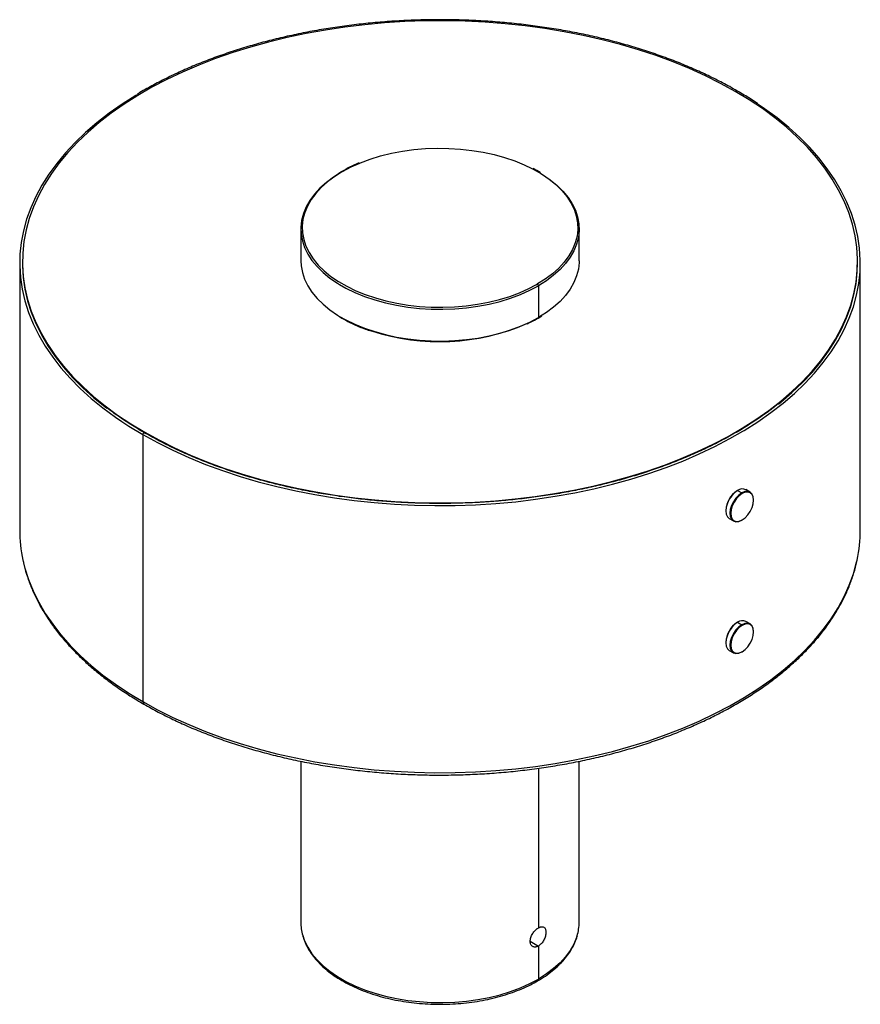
# Paper-space layout '_Isométrica' of a CAD drawing. Header units: millimetres. Extents: x -151 to 151, y -28 to 325.
import ezdxf

# ---------------------------------------------------------------- set-up
doc = ezdxf.new("R2010")
doc.units = ezdxf.units.MM

psp = doc.layouts.new('_Isométrica')

# ---------------------------------------------------------------- linework, layer by layer
at = {"color": 7, "linetype": 'Continuous', "lineweight": 25}
for p, q in [((-35.25, 270.91), (-36.36, 270.25)), ((-50, 250.27), (-50, 238.84)), ((50, 238.84), (50, 250.27)), ((-151, 238.03), (-151, 142.08)), ((-150, 238.44), (-150, 238.03)), ((150, 238.03), (150, 238.44)), ((151, 142.08), (151, 238.03)), ((34.37, 230.12), (35, 230.48)), ((36.75, 230.7), (35.36, 229.86)), ((35.36, 229.86), (35.36, 218.43)), ((35.25, 218.2), (36.64, 219.04)), ((36.75, 219.27), (35.36, 218.43)), ((-106.07, 177.2), (-106.07, 177.13)), ((-106.77, 176.39), (-106.77, 80.44)), ((106.91, 156.3), (106.77, 156.22)), ((106.91, 156.3), (108.4, 155.44)), ((111.4, 155.74), (109.91, 156.6)), ((108.54, 155.2), (108.4, 155.44)), ((112.64, 152.83), (112.64, 152.99)), ((102.67, 149.12), (102.67, 148.95)), ((103.91, 146.21), (105.4, 145.35)), ((108.54, 145.73), (108.4, 145.65)), ((106.91, 108.94), (106.77, 108.86)), ((106.91, 108.94), (108.4, 108.08)), ((108.54, 107.84), (108.4, 108.08)), ((111.4, 108.38), (109.91, 109.24)), ((112.64, 105.47), (112.64, 105.63)), ((102.67, 101.76), (102.67, 101.59)), ((103.91, 98.85), (105.4, 97.99)), ((108.54, 98.37), (108.4, 98.29)), ((-50, 59.03), (-50, 1.22)), ((50, 1.22), (50, 59.02)), ((35.36, 56.52), (35.36, -0.81)), ((32.41, -5.65), (35.36, -7.35)), ((35.36, -7.35), (35.36, -19.19))]:
    psp.add_line(p, q, dxfattribs=at)
at = {"color": 7, "linetype": 'Continuous', "lineweight": 25, "flags": 128}
for points in [[(106.07, 299.67), (100.82, 302.55), (95.33, 305.29), (89.63, 307.87), (83.71, 310.29), (77.6, 312.54), (71.31, 314.62), (64.85, 316.52), (58.24, 318.24), (51.49, 319.77), (44.63, 321.11), (37.65, 322.26), (30.6, 323.21), (23.47, 323.96), (16.28, 324.52), (9.06, 324.87), (1.81, 325.02), (-5.44, 324.97), (-12.67, 324.72), (-19.88, 324.26), (-27.04, 323.61), (-34.13, 322.76), (-41.15, 321.71), (-48.07, 320.46), (-54.88, 319.02), (-61.56, 317.4), (-68.1, 315.59), (-74.48, 313.6), (-80.68, 311.44), (-86.7, 309.1), (-92.51, 306.6), (-98.1, 303.94), (-103.47, 301.13), (-108.6, 298.17), (-113.47, 295.07), (-118.08, 291.84), (-122.41, 288.48), (-126.45, 285.01), (-130.2, 281.43), (-133.65, 277.75), (-136.78, 273.97), (-139.6, 270.12), (-142.09, 266.19), (-144.24, 262.19), (-146.06, 258.14), (-147.54, 254.04), (-148.68, 249.91), (-149.46, 245.75), (-149.9, 241.57), (-149.99, 237.39), (-149.73, 233.21), (-149.11, 229.04), (-148.15, 224.89), (-146.85, 220.77), (-145.2, 216.7), (-143.21, 212.67), (-140.88, 208.71), (-138.23, 204.81), (-135.26, 201), (-131.97, 197.27), (-128.37, 193.64), (-124.47, 190.11), (-120.28, 186.69), (-115.81, 183.4), (-111.07, 180.23), (-106.07, 177.2)], [(-108.85, 298.44), (-109.32, 298.16), (-114.23, 295.04), (-118.86, 291.79), (-123.23, 288.41), (-127.3, 284.91), (-131.07, 281.31), (-134.54, 277.6), (-137.7, 273.8), (-140.53, 269.92), (-143.04, 265.96), (-145.21, 261.94), (-147.04, 257.86), (-148.53, 253.74), (-149.67, 249.58), (-150.46, 245.39), (-150.9, 241.19), (-150.99, 236.97), (-150.72, 232.76), (-150.11, 228.57), (-149.14, 224.39), (-147.83, 220.25), (-146.16, 216.14), (-144.16, 212.09), (-141.82, 208.1), (-139.15, 204.18), (-136.16, 200.34), (-132.85, 196.59), (-129.22, 192.93), (-125.3, 189.38), (-121.08, 185.94), (-116.58, 182.62), (-114.36, 181.1)], [(-106.07, 177.2), (-100.82, 174.32), (-95.33, 171.58), (-89.63, 169), (-83.71, 166.58), (-77.6, 164.33), (-71.31, 162.25), (-64.85, 160.35), (-58.24, 158.64), (-51.49, 157.1), (-44.63, 155.76), (-37.65, 154.61), (-30.6, 153.66), (-23.47, 152.91), (-16.28, 152.35), (-9.06, 152), (-1.81, 151.85), (5.44, 151.9), (12.67, 152.15), (19.88, 152.61), (27.04, 153.26), (34.13, 154.11), (41.15, 155.16), (48.07, 156.41), (54.88, 157.85), (61.56, 159.47), (68.1, 161.28), (74.48, 163.27), (80.68, 165.43), (86.7, 167.77), (92.51, 170.27), (98.1, 172.93), (103.47, 175.74), (108.6, 178.7), (113.47, 181.8), (118.08, 185.03), (122.41, 188.39), (126.45, 191.86), (130.2, 195.44), (133.65, 199.12), (136.78, 202.9), (139.6, 206.75), (142.09, 210.68), (144.24, 214.68), (146.06, 218.73), (147.54, 222.83), (148.68, 226.96), (149.46, 231.12), (149.9, 235.3), (149.99, 239.48), (149.73, 243.66), (149.11, 247.83), (148.15, 251.98), (146.85, 256.1), (145.2, 260.17), (143.21, 264.2), (140.88, 268.16), (138.23, 272.06), (135.26, 275.87), (131.97, 279.6), (128.37, 283.23), (124.47, 286.76), (120.28, 290.18), (115.81, 293.47), (111.07, 296.64), (106.07, 299.67)], [(106.17, 299.61), (106.17, 299.61), (106.28, 299.76), (106.42, 299.87), (106.55, 299.92), (106.67, 299.89), (106.67, 299.89)], [(108.85, 177.61), (109.32, 177.9), (114.23, 181.01), (118.86, 184.27), (123.23, 187.65), (127.3, 191.14), (131.07, 194.75), (134.54, 198.45), (137.7, 202.25), (140.53, 206.13), (143.04, 210.09), (145.21, 214.11), (147.04, 218.19), (148.53, 222.31), (149.67, 226.47), (150.46, 230.66), (150.9, 234.87), (150.99, 239.08), (150.72, 243.29), (150.11, 247.49), (149.14, 251.66), (147.83, 255.81), (146.16, 259.91), (144.16, 263.96), (141.82, 267.95), (139.15, 271.87), (136.16, 275.71), (132.85, 279.47), (129.22, 283.12), (125.3, 286.67), (121.08, 290.11), (116.58, 293.43), (114.36, 294.95)], [(-28.79, 273.93), (-28.58, 274.01), (-25.05, 275.33), (-21.34, 276.47), (-17.48, 277.42), (-13.49, 278.18), (-9.4, 278.74), (-5.24, 279.1), (-1.05, 279.25), (3.15, 279.2), (7.33, 278.94), (11.45, 278.48), (15.5, 277.82), (19.43, 276.97), (23.22, 275.92), (26.84, 274.69), (30.27, 273.29), (32.96, 272)], [(-35, 270.89), (-31.91, 272.53), (-28.79, 273.93)], [(-36.47, 270.02), (-38.23, 268.88), (-40.82, 266.94), (-43.12, 264.88), (-45.11, 262.72), (-46.78, 260.47), (-48.11, 258.14), (-49.09, 255.76), (-49.72, 253.33), (-49.99, 250.89), (-49.9, 248.44), (-49.45, 246), (-48.64, 243.6), (-47.49, 241.24), (-45.99, 238.95), (-44.16, 236.74), (-42.01, 234.62), (-39.56, 232.62), (-36.82, 230.75), (-36.06, 230.28)], [(-35, 270.89), (-37.84, 269.1), (-40.41, 267.18), (-42.69, 265.15), (-44.66, 263), (-46.31, 260.77), (-47.63, 258.47), (-48.6, 256.11), (-49.22, 253.71), (-49.49, 251.29), (-49.4, 248.86), (-48.95, 246.45), (-48.16, 244.07), (-47.01, 241.74), (-45.53, 239.47), (-44.2, 237.81)], [(32.96, 272), (33.48, 271.73), (36.46, 270.01), (39.16, 268.16), (41.59, 266.18), (43.72, 264.09), (45.53, 261.9), (47.01, 259.63), (48.16, 257.3), (48.95, 254.91), (49.4, 252.5), (49.49, 250.08), (49.22, 247.66), (48.6, 245.26), (47.63, 242.9), (46.31, 240.59), (44.66, 238.36), (42.69, 236.22), (40.41, 234.18), (37.84, 232.26), (35, 230.48)], [(36.21, 270.18), (36.82, 269.8), (39.56, 267.93), (42.01, 265.93), (44.16, 263.81), (45.99, 261.6), (47.49, 259.31), (48.64, 256.95), (49.45, 254.55), (49.9, 252.11), (49.99, 249.66), (49.72, 247.22), (49.09, 244.79), (48.11, 242.41), (46.78, 240.08), (45.11, 237.83), (43.12, 235.67), (40.82, 233.61), (38.23, 231.67), (36.75, 230.7)], [(-150, 238.03), (-149.99, 236.98), (-149.73, 232.8), (-149.11, 228.63), (-148.15, 224.48), (-146.85, 220.36), (-145.2, 216.29), (-143.21, 212.27), (-140.88, 208.3), (-138.23, 204.41), (-135.26, 200.59), (-131.97, 196.86), (-128.37, 193.23), (-124.47, 189.7), (-120.28, 186.29), (-119.71, 185.85)], [(-50, 238.84), (-49.9, 237.01), (-49.45, 234.57), (-48.64, 232.16), (-47.49, 229.81), (-45.99, 227.52), (-44.16, 225.3), (-42.01, 223.19), (-39.56, 221.19), (-36.82, 219.32), (-36.06, 218.85)], [(-44.2, 237.81), (-43.72, 237.28), (-41.59, 235.19), (-39.16, 233.21), (-36.46, 231.35), (-33.48, 229.64), (-30.27, 228.07), (-26.84, 226.67), (-23.22, 225.45), (-19.43, 224.4), (-15.5, 223.54), (-11.45, 222.88), (-7.33, 222.42), (-3.15, 222.17), (1.05, 222.11), (5.24, 222.27), (9.4, 222.63), (13.49, 223.19), (17.48, 223.95), (21.34, 224.9), (25.05, 226.04), (28.58, 227.35), (31.91, 228.84), (34.37, 230.12)], [(50, 238.84), (49.99, 238.23), (49.72, 235.79), (49.09, 233.36), (48.11, 230.98), (46.78, 228.65), (45.11, 226.4), (43.12, 224.23), (40.82, 222.18), (38.23, 220.24), (36.75, 219.27)], [(121.63, 187.35), (122.41, 187.98), (126.45, 191.45), (130.2, 195.03), (133.65, 198.71), (136.78, 202.49), (139.6, 206.34), (142.09, 210.27), (144.24, 214.27), (146.06, 218.32), (147.54, 222.42), (148.68, 226.55), (149.46, 230.71), (149.9, 234.89), (150, 238.03)], [(-36.06, 230.28), (-33.82, 229.02), (-30.58, 227.44), (-27.11, 226.02), (-23.45, 224.78), (-19.62, 223.73), (-15.65, 222.86), (-11.57, 222.19), (-7.4, 221.73), (-3.18, 221.47), (1.06, 221.42), (5.3, 221.57), (9.49, 221.94), (13.62, 222.5), (17.65, 223.27), (21.56, 224.23), (25.31, 225.38), (28.87, 226.71), (32.23, 228.21), (35.36, 229.86)], [(-36.06, 218.85), (-33.82, 217.59), (-30.58, 216.01), (-27.11, 214.59), (-23.45, 213.35), (-19.62, 212.29), (-15.65, 211.43), (-11.57, 210.76), (-7.4, 210.3), (-3.18, 210.04), (1.06, 209.99), (5.3, 210.14), (9.49, 210.5), (13.62, 211.07), (17.65, 211.84), (21.56, 212.8), (25.31, 213.95), (28.87, 215.28), (32.23, 216.78), (35.36, 218.43)], [(-114.36, 181.1), (-111.81, 179.44), (-106.77, 176.39)], [(-106.77, 176.39), (-101.49, 173.48), (-95.97, 170.73), (-90.23, 168.13), (-84.27, 165.69), (-78.12, 163.43), (-71.78, 161.34), (-65.28, 159.42), (-58.63, 157.69), (-51.84, 156.15), (-44.92, 154.8), (-37.91, 153.65), (-30.8, 152.69), (-23.62, 151.93), (-16.39, 151.37), (-9.12, 151.02), (-1.82, 150.86), (5.47, 150.91), (12.76, 151.17), (20.01, 151.63), (27.22, 152.28), (34.36, 153.14), (41.43, 154.2), (48.39, 155.45), (55.25, 156.9), (61.97, 158.54), (68.55, 160.36), (74.97, 162.36), (81.22, 164.54), (87.27, 166.89), (93.12, 169.41), (98.76, 172.09), (104.16, 174.92), (108.85, 177.61)], [(-106.77, 176.39), (-106.75, 176.56), (-106.67, 176.74), (-106.55, 176.89), (-106.42, 177), (-106.28, 177.05), (-106.17, 177.03), (-106.17, 177.02)], [(106.91, 156.3), (105.82, 155.5), (104.79, 154.42), (103.91, 153.13), (103.24, 151.73), (102.82, 150.3), (102.67, 148.95), (102.82, 147.77), (103.24, 146.83), (103.91, 146.21), (103.91, 146.21)], [(112.64, 152.99), (112.5, 154.18), (112.07, 155.12), (111.4, 155.74), (110.52, 156.01), (109.5, 155.91), (108.4, 155.44)], [(108.54, 145.73), (109.6, 146.5), (110.59, 147.55), (111.44, 148.79), (112.09, 150.15), (112.5, 151.52), (112.64, 152.83), (112.5, 153.98), (112.09, 154.88), (111.44, 155.49), (110.59, 155.75), (109.6, 155.65), (108.54, 155.2)], [(108.4, 155.44), (107.3, 154.64), (106.28, 153.56), (105.4, 152.28), (104.73, 150.87), (104.3, 149.45), (104.16, 148.1), (104.3, 146.91), (104.73, 145.97), (105.4, 145.35), (106.28, 145.08), (107.3, 145.18), (108.4, 145.65)], [(108.54, 155.2), (107.48, 154.42), (106.49, 153.38), (105.64, 152.14), (104.99, 150.78), (104.58, 149.4), (104.44, 148.1), (104.58, 146.95), (104.99, 146.04), (105.64, 145.44), (106.49, 145.18), (107.48, 145.28), (108.54, 145.73)], [(-149.84, 131.28), (-149.14, 128.45), (-147.83, 124.3), (-146.16, 120.2), (-144.16, 116.15), (-141.82, 112.16), (-139.15, 108.24), (-136.16, 104.4), (-132.85, 100.64), (-129.22, 96.99), (-125.3, 93.44), (-121.08, 90), (-116.58, 86.68), (-111.81, 83.49), (-106.77, 80.44)], [(-106.77, 80.44), (-101.49, 77.54), (-95.97, 74.78), (-90.23, 72.19), (-84.27, 69.75), (-78.12, 67.48), (-71.78, 65.39), (-65.28, 63.48), (-58.63, 61.75), (-51.84, 60.21), (-44.92, 58.86), (-37.91, 57.7), (-30.8, 56.75), (-23.62, 55.99), (-16.39, 55.43), (-9.12, 55.07), (-1.82, 54.92), (5.47, 54.97), (12.76, 55.22), (20.01, 55.68), (27.22, 56.34), (34.36, 57.2), (41.43, 58.26), (48.39, 59.51), (55.25, 60.96), (61.97, 62.59), (68.55, 64.41), (74.97, 66.42), (81.22, 68.6), (87.27, 70.95), (93.12, 73.46), (98.76, 76.14), (104.16, 78.97), (109.32, 81.95), (114.23, 85.07), (118.86, 88.32), (123.23, 91.7), (127.3, 95.2), (131.07, 98.8), (134.54, 102.51), (137.7, 106.31), (140.53, 110.19), (143.04, 114.15), (145.21, 118.17), (147.04, 122.25), (148.53, 126.37), (149.67, 130.53), (149.84, 131.3)], [(106.91, 108.94), (105.82, 108.14), (104.79, 107.06), (103.91, 105.77), (103.24, 104.37), (102.82, 102.94), (102.67, 101.59), (102.82, 100.41), (103.24, 99.47), (103.91, 98.85), (103.91, 98.85)], [(108.4, 108.08), (107.3, 107.28), (106.28, 106.2), (105.4, 104.92), (104.73, 103.51), (104.3, 102.09), (104.16, 100.74), (104.3, 99.55), (104.73, 98.61), (105.4, 97.99), (106.28, 97.72), (107.3, 97.82), (108.4, 98.29)], [(108.54, 107.84), (107.48, 107.07), (106.49, 106.02), (105.64, 104.78), (104.99, 103.42), (104.58, 102.04), (104.44, 100.74), (104.58, 99.59), (104.99, 98.69), (105.64, 98.08), (106.49, 97.82), (107.48, 97.92), (108.54, 98.37)], [(112.64, 105.63), (112.5, 106.82), (112.07, 107.76), (111.4, 108.38), (110.52, 108.65), (109.5, 108.55), (108.4, 108.08)], [(108.54, 98.37), (109.6, 99.14), (110.59, 100.19), (111.44, 101.43), (112.09, 102.79), (112.5, 104.16), (112.64, 105.47), (112.5, 106.62), (112.09, 107.52), (111.44, 108.13), (110.59, 108.39), (109.6, 108.29), (108.54, 107.84)], [(-106.77, 80.44), (-106.65, 79.85), (-106.36, 79.53)], [(-49.3, -3.59), (-48.64, -5.45), (-47.49, -7.81), (-45.99, -10.1), (-44.16, -12.31), (-42.01, -14.43), (-39.56, -16.43), (-36.82, -18.3), (-33.82, -20.03), (-30.58, -21.61), (-27.11, -23.03), (-23.45, -24.27), (-19.62, -25.32), (-15.65, -26.19), (-11.57, -26.86), (-7.4, -27.32), (-3.18, -27.58), (1.06, -27.63), (5.3, -27.48), (9.49, -27.11), (13.62, -26.55), (17.65, -25.78), (21.56, -24.82), (25.31, -23.67), (28.87, -22.34), (32.23, -20.84), (35.36, -19.19)], [(49.27, -3.69), (49.09, -4.26), (48.11, -6.64), (46.78, -8.97), (45.11, -11.22), (43.12, -13.38), (40.82, -15.44), (38.23, -17.38), (35.36, -19.19)]]:
    psp.add_lwpolyline(points, dxfattribs=at)
at = {"color": 7, "linetype": 'Continuous', "lineweight": 25}
for centre, radius, start, end in [((-35.15, 270.7), 0.24, 52.7465, 115.9576), ((34.59, 229.83), 0.768, 2.6055, 57.3945), ((-0.16, 288.87), 79.11, 252.0196, 293.3329), ((35.12, 218.4), 0.24, 304.0401, 7.2575), ((111.46, 148.78), 8.8, 122.2186, 177.7814), ((108.67, 153.85), 3.01, 65.6279, 125.6826), ((-99.97, 142.12), 51.03, 180.0386, 192.2661), ((100, 142.11), 51, 347.7634, 359.9645), ((111.46, 101.42), 8.8, 122.2186, 177.7814), ((108.67, 106.5), 3.01, 65.6279, 125.6826), ((-32.85, 1.26), 17.15, 180.124, 196.4334), ((32.96, 1.25), 17.04, 343.1813, 359.9308), ((34.64, -19.28), 0.719, 304.04, 7.2575)]:
    psp.add_arc(centre, radius, start, end, dxfattribs=at)
for points, knots in [([(106.67, 299.89), (105.81, 300.39), (103.3, 301.81), (98.98, 304.07), (93.66, 306.62), (88.14, 309.03), (82.44, 311.29), (76.57, 313.39), (70.53, 315.33), (64.35, 317.12), (58.03, 318.74), (51.59, 320.19), (45.05, 321.47), (38.41, 322.57), (31.69, 323.5), (24.9, 324.24), (18.06, 324.81), (11.19, 325.2), (4.29, 325.4), (-2.62, 325.43), (-9.52, 325.27), (-16.41, 324.92), (-23.25, 324.4), (-30.05, 323.69), (-36.79, 322.81), (-43.45, 321.75), (-50.02, 320.51), (-56.49, 319.1), (-62.83, 317.53), (-69.05, 315.78), (-75.12, 313.87), (-81.04, 311.81), (-86.78, 309.59), (-92.35, 307.22), (-97.72, 304.7), (-102.87, 302.04), (-106.54, 300.02), (-108.42, 298.85), (-108.73, 298.66)], [0, 0, 0, 0, 0.015161, 0.043965, 0.07277, 0.101574, 0.130377, 0.15918, 0.187981, 0.21678, 0.245579, 0.274377, 0.303175, 0.331971, 0.360767, 0.389562, 0.418357, 0.447151, 0.475945, 0.50474, 0.533534, 0.562328, 0.591123, 0.619917, 0.648713, 0.677509, 0.706305, 0.735102, 0.763901, 0.7927, 0.8215, 0.850302, 0.879104, 0.907908, 0.936714, 0.96552, 0.994328, 1, 1, 1, 1]), ([(114.22, 295.17), (113.5, 295.66), (111.37, 297.11), (108.8, 298.66), (106.96, 299.72), (106.67, 299.89)], [0, 0, 0, 0, 0.299403, 0.887641, 1, 1, 1, 1]), ([(-29.09, 273.93), (-29.18, 273.89), (-30.38, 273.43), (-32.46, 272.44), (-34.34, 271.41), (-35.25, 270.91)], [0, 0, 0, 0, 0.040241, 0.533898, 1, 1, 1, 1]), ([(36.11, 270.4), (36.07, 270.43), (35.25, 270.97), (34.31, 271.45), (33.42, 271.91)], [0, 0, 0, 0, 0.043212, 1, 1, 1, 1]), ([(-35.96, 218.62), (-35.04, 218.08), (-33.49, 217.18), (-31.78, 216.4), (-31.09, 216.08)], [0, 0, 0, 0, 0.59848, 1, 1, 1, 1]), ([(-31.09, 216.08), (-30.74, 215.91), (-29.37, 215.26), (-27.25, 214.42), (-25.42, 213.81), (-24.73, 213.59)], [0, 0, 0, 0, 0.175424, 0.693447, 1, 1, 1, 1]), ([(31.37, 216.21), (31.75, 216.38), (33.12, 216.99), (34.35, 217.7), (35.25, 218.2)], [0, 0, 0, 0, 0.274669, 1, 1, 1, 1]), ([(121.7, 187.58), (120.6, 186.71), (118.16, 184.78), (114.07, 181.91), (109.48, 178.95), (104.66, 176.12), (99.62, 173.42), (94.37, 170.86), (88.92, 168.44), (83.28, 166.16), (77.47, 164.03), (71.49, 162.06), (65.37, 160.25), (59.1, 158.61), (52.71, 157.13), (46.21, 155.82), (39.62, 154.68), (32.93, 153.72), (26.18, 152.94), (19.38, 152.34), (12.53, 151.92), (5.66, 151.68), (-1.23, 151.62), (-8.11, 151.74), (-14.98, 152.05), (-21.81, 152.53), (-28.6, 153.2), (-35.33, 154.05), (-41.98, 155.07), (-48.55, 156.27), (-55.01, 157.64), (-61.35, 159.18), (-67.57, 160.88), (-73.65, 162.75), (-79.57, 164.77), (-85.32, 166.96), (-90.89, 169.28), (-96.26, 171.76), (-101.38, 174.33), (-104.6, 176.14), (-106.17, 177.03)], [0, 0, 0, 0, 0.021446, 0.047918, 0.074389, 0.10086, 0.127331, 0.153803, 0.180275, 0.206749, 0.233223, 0.259698, 0.286174, 0.312651, 0.339129, 0.365608, 0.392088, 0.418568, 0.445049, 0.47153, 0.498012, 0.524494, 0.550976, 0.577458, 0.60394, 0.630422, 0.656903, 0.683384, 0.709865, 0.736345, 0.762824, 0.789302, 0.815779, 0.842255, 0.868731, 0.895205, 0.921678, 0.948149, 0.97462, 1, 1, 1, 1]), ([(-106.17, 177.03), (-107.02, 177.52), (-109.47, 178.96), (-113.35, 181.44), (-117.04, 183.96), (-119.09, 185.55), (-119.77, 186.08)], [0, 0, 0, 0, 0.1739314, 0.5045687, 0.8352187, 1, 1, 1, 1]), ([(-149.77, 131), (-149.65, 130.43), (-149.27, 128.52), (-148.29, 125.29), (-146.83, 121.35), (-145.05, 117.45), (-142.97, 113.59), (-140.59, 109.8), (-137.91, 106.08), (-134.94, 102.43), (-131.69, 98.86), (-128.16, 95.39), (-124.36, 92.01), (-120.3, 88.74), (-115.98, 85.59), (-111.36, 82.5), (-108.05, 80.53), (-106.36, 79.53)], [0, 0, 0, 0, 0.029363, 0.097894, 0.166514, 0.235239, 0.304077, 0.373027, 0.442082, 0.51123, 0.580456, 0.649745, 0.719082, 0.788455, 0.857851, 0.927262, 1, 1, 1, 1]), ([(-106.36, 79.53), (-105.49, 79.03), (-102.97, 77.6), (-98.64, 75.33), (-93.3, 72.78), (-87.76, 70.36), (-82.04, 68.1), (-76.15, 66), (-70.1, 64.05), (-63.9, 62.27), (-57.57, 60.66), (-51.13, 59.21), (-44.57, 57.94), (-37.93, 56.85), (-31.2, 55.93), (-24.41, 55.19), (-17.57, 54.63), (-10.69, 54.26), (-3.8, 54.06), (3.11, 54.06), (10.01, 54.23), (16.89, 54.59), (23.74, 55.13), (30.53, 55.85), (37.26, 56.75), (43.92, 57.83), (50.48, 59.08), (56.94, 60.51), (63.28, 62.1), (69.49, 63.87), (75.55, 65.8), (81.46, 67.89), (87.2, 70.13), (92.75, 72.53), (98.12, 75.07), (103.28, 77.76), (108.22, 80.58), (112.94, 83.53), (117.42, 86.61), (121.66, 89.8), (125.64, 93.11), (129.36, 96.53), (132.81, 100.04), (135.97, 103.64), (138.85, 107.33), (141.44, 111.09), (143.73, 114.92), (145.71, 118.8), (147.39, 122.73), (148.73, 126.71), (149.52, 129.48), (149.78, 130.92), (149.8, 131.03)], [0, 0, 0, 0, 0.010856, 0.031459, 0.05206, 0.072659, 0.093256, 0.113849, 0.134439, 0.155027, 0.175611, 0.196193, 0.216772, 0.237349, 0.257925, 0.278498, 0.299071, 0.319643, 0.340214, 0.360785, 0.381356, 0.401927, 0.422499, 0.443072, 0.463647, 0.484222, 0.5048, 0.525381, 0.545964, 0.566549, 0.587138, 0.607731, 0.628327, 0.648926, 0.669529, 0.690136, 0.710746, 0.731358, 0.751972, 0.772585, 0.793197, 0.813804, 0.834404, 0.854992, 0.875565, 0.896117, 0.916645, 0.937143, 0.957608, 0.978038, 0.998434, 1, 1, 1, 1]), ([(35.36, -7.35), (35.31, -7.37), (35.22, -7.42), (35.08, -7.49), (34.94, -7.55), (34.8, -7.6), (34.67, -7.64), (34.53, -7.67), (34.4, -7.7), (34.13, -7.73), (33.74, -7.71), (33.29, -7.53), (32.91, -7.23), (32.63, -6.8), (32.45, -6.27), (32.39, -5.66), (32.45, -4.99), (32.63, -4.28), (32.91, -3.57), (33.29, -2.88), (33.74, -2.24), (34.17, -1.75), (34.53, -1.41), (34.8, -1.19), (35.08, -0.98), (35.26, -0.87), (35.36, -0.81)], [0, 0, 0, 0, 0.015655, 0.031208, 0.046695, 0.062153, 0.077622, 0.093137, 0.108737, 0.124457, 0.187093, 0.249692, 0.312221, 0.374765, 0.437358, 0.49981, 0.562417, 0.624966, 0.687476, 0.750157, 0.812696, 0.875426, 0.906778, 0.93779, 0.968764, 1, 1, 1, 1]), ([(35.36, -0.81), (35.4, -0.79), (35.49, -0.74), (35.63, -0.67), (35.77, -0.61), (35.9, -0.55), (36.03, -0.51), (36.16, -0.47), (36.29, -0.45), (36.54, -0.41), (36.9, -0.41), (37.31, -0.56), (37.64, -0.84), (37.89, -1.25), (38.04, -1.76), (38.09, -2.37), (38.04, -3.04), (37.89, -3.76), (37.64, -4.49), (37.31, -5.21), (36.9, -5.88), (36.5, -6.38), (36.16, -6.73), (35.9, -6.97), (35.63, -7.18), (35.45, -7.29), (35.36, -7.35)], [0, 0, 0, 0, 0.015654, 0.0312052, 0.0466905, 0.0621475, 0.0776139, 0.0931272, 0.1087248, 0.1244435, 0.1870695, 0.249681, 0.3121908, 0.3747429, 0.4373492, 0.4997876, 0.5624128, 0.6249542, 0.687458, 0.7501477, 0.8126792, 0.8754133, 0.9067689, 0.9377844, 0.9687608, 1, 1, 1, 1]), ([(-49.22, -3.86), (-49.12, -4.22), (-48.82, -5.36), (-47.97, -7.23), (-46.71, -9.46), (-45.12, -11.62), (-43.26, -13.7), (-41.11, -15.69), (-38.7, -17.56), (-36.05, -19.32), (-33.17, -20.94), (-30.07, -22.42), (-26.79, -23.75), (-23.34, -24.92), (-19.75, -25.93), (-16.03, -26.76), (-12.21, -27.42), (-8.32, -27.9), (-4.37, -28.19), (-0.4, -28.3), (3.57, -28.23), (7.52, -27.97), (11.43, -27.53), (15.26, -26.91), (19, -26.11), (22.62, -25.14), (26.1, -24.01), (29.42, -22.71), (32.41, -21.33), (34.21, -20.33), (35.04, -19.87)], [0, 0, 0, 0, 0.016509, 0.05233, 0.088352, 0.12459, 0.161023, 0.197607, 0.234293, 0.271036, 0.307805, 0.344572, 0.381326, 0.418061, 0.454777, 0.491475, 0.528156, 0.564825, 0.601484, 0.638139, 0.674793, 0.711449, 0.748111, 0.784783, 0.821469, 0.858174, 0.8949, 0.931652, 0.968431, 1, 1, 1, 1]), ([(35.04, -19.87), (35.54, -19.58), (36.97, -18.73), (39.17, -17.22), (41.55, -15.32), (43.65, -13.3), (45.48, -11.18), (47.02, -8.97), (48.22, -6.7), (48.95, -5.02), (49.18, -4.1), (49.21, -3.96)], [0, 0, 0, 0, 0.068796, 0.19929, 0.329843, 0.460315, 0.590575, 0.720448, 0.849739, 0.97828, 1, 1, 1, 1])]:
    psp.add_open_spline(points, degree=3, knots=knots, dxfattribs=at)

doc.saveas('drawing.dxf')
